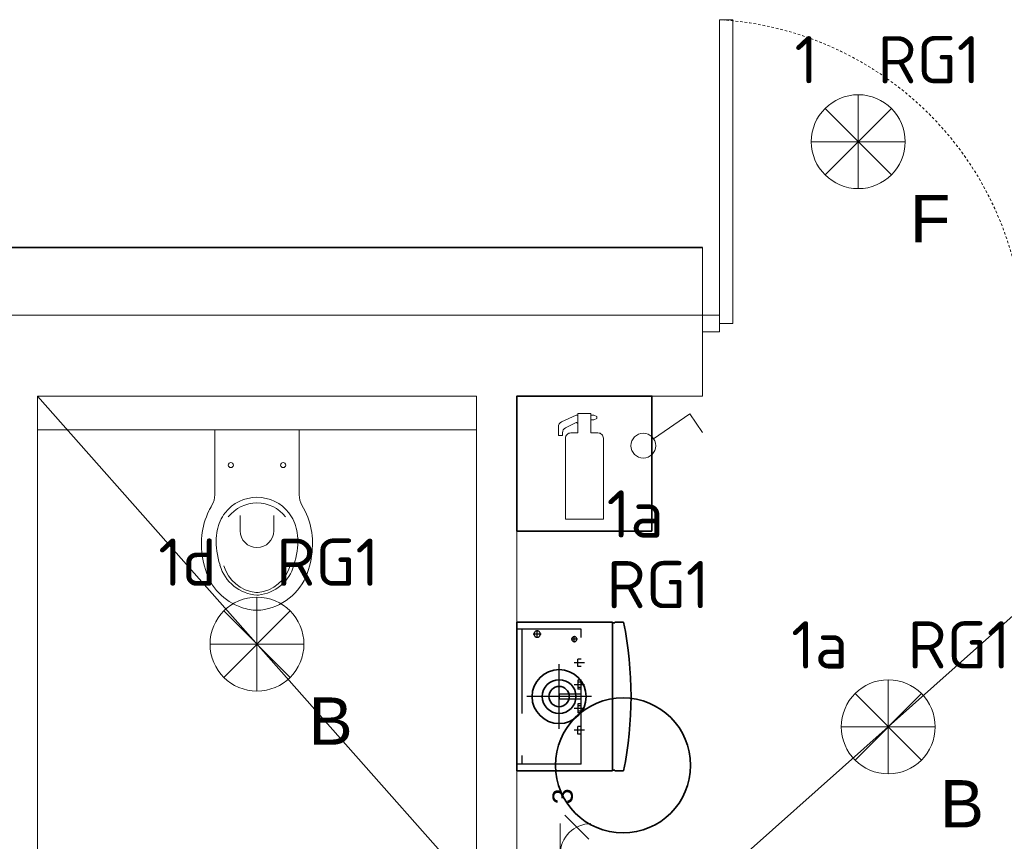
# Model space of a CAD drawing. Header units: millimetres. Extents: x -6697 to 21546, y -3389 to 18959.
# Tile 100 of 153: x 2969 to 3261, y 6692 to 6935. Entities that reach past the tile are written whole.
import ezdxf
from ezdxf.enums import TextEntityAlignment as Align

# ---------------------------------------------------------------- set-up
doc = ezdxf.new("R2010")
doc.units = ezdxf.units.MM
for name, pattern in [('DASHDOT', [1, 0.5, -0.25, 0, -0.25]), ('HIDDEN', [0.375, 0.25, -0.125]), ('JIS_02_0.7', [1.35, 0.75, -0.6])]:
    doc.linetypes.add(name, pattern=pattern)
for name, color, linetype, lineweight in [('2DH_OBP', 51, 'Continuous', 35), ('oswietlenie opisy', 7, 'Continuous', 20), ('oswietlenie oprawy', 150, 'Continuous', 20), ('sciany_wew', 7, 'Continuous', 18), ('sciany_zew', 7, 'Continuous', 35), ('stolarka_mysz_drzwi', 7, 'Continuous', 5)]:
    doc.layers.add(name, color=color, linetype=linetype, lineweight=lineweight)
for name, color, linetype in [('CP_AXIS', 143, 'DASHDOT'), ('CP_HIDDE', 203, 'HIDDEN'), ('CP_UCSSPEC', 7, 'Continuous')]:
    doc.layers.add(name, color=color, linetype=linetype)
for name, color, linetype, lineweight, true_color in [('gniazda', 7, 'Continuous', 13, 0x2775b9), ('ppoz', 7, 'Continuous', 35, 0xdb0000), ('sanitarka', 7, 'Continuous', 5, 0x666666), ('wyposazenie sanitarne', 7, 'Continuous', 5, 0x999999)]:
    doc.layers.add(name, color=color, linetype=linetype, lineweight=lineweight, true_color=true_color)
doc.layers.add('pomocnicza', color=6, linetype='Continuous', lineweight=20, plot=False)
doc.styles.add('CP_ATTR', font='ROMANS.SHX')
doc.styles.add('ISO', font='isocpeur.ttf')
doc.styles.get("Standard").update_dxf_attribs({"font": 'arial.ttf'})

# ---------------------------------------------------------------- blocks, each defined once
blk = doc.blocks.new('201700_TOP')
for p, q in [((-0.125, 0), (0.125, 0)), ((-0.125, -0.193), (-0.125, 0)), ((0.125, 0), (0.125, -0.193)), ((-0.1425, -0.2408), (-0.1381, -0.232)), ((-0.1381, -0.232), (-0.1333, -0.2234)), ((0.1333, -0.2234), (0.136, -0.2282)), ((0.136, -0.2282), (0.1386, -0.233)), ((0.1386, -0.233), (0.1404, -0.2365)), ((-0.1534, -0.2675), (-0.1502, -0.2585)), ((-0.1502, -0.2585), (-0.1466, -0.2496)), ((-0.1466, -0.2496), (-0.1425, -0.2408)), ((-0.1061, -0.2642), (-0.1026, -0.258)), ((-0.1026, -0.258), (-0.0987, -0.252)), ((-0.0987, -0.252), (-0.0945, -0.2462)), ((-0.05, -0.2542), (-0.05, -0.2989)), ((0.05, -0.2989), (0.05, -0.2542)), ((0.0987, -0.252), (0.0945, -0.2462)), ((0.1026, -0.258), (0.0987, -0.252)), ((0.1061, -0.2642), (0.1026, -0.258)), ((0.1404, -0.2365), (0.1422, -0.24)), ((0.1422, -0.24), (0.1462, -0.2488)), ((0.1462, -0.2488), (0.1499, -0.2578)), ((0.1499, -0.2578), (0.1532, -0.2668)), ((-0.1606, -0.2951), (-0.1586, -0.2858)), ((-0.1586, -0.2858), (-0.1562, -0.2766)), ((-0.1562, -0.2766), (-0.1534, -0.2675)), ((-0.118, -0.2983), (-0.1164, -0.2911)), ((-0.1164, -0.2911), (-0.1143, -0.284)), ((-0.1143, -0.284), (-0.1119, -0.2772)), ((-0.1119, -0.2772), (-0.1092, -0.2706)), ((-0.1092, -0.2706), (-0.1061, -0.2642)), ((0.1092, -0.2706), (0.1061, -0.2642)), ((0.1119, -0.2772), (0.1092, -0.2706)), ((0.1143, -0.284), (0.1119, -0.2772)), ((0.1164, -0.2911), (0.1143, -0.284)), ((0.118, -0.2983), (0.1164, -0.2911)), ((0.1532, -0.2668), (0.156, -0.276)), ((0.156, -0.276), (0.1584, -0.2852)), ((0.1584, -0.2852), (0.1604, -0.2945)), ((-0.1641, -0.3235), (-0.1633, -0.3139)), ((-0.1633, -0.3139), (-0.1621, -0.3044)), ((-0.1621, -0.3044), (-0.1606, -0.2951)), ((-0.1209, -0.3221), (-0.1203, -0.3134)), ((-0.1203, -0.3134), (-0.1193, -0.3057)), ((-0.1193, -0.3057), (-0.118, -0.2983)), ((0.1193, -0.3057), (0.118, -0.2983)), ((0.1203, -0.3134), (0.1193, -0.3057)), ((0.1209, -0.3221), (0.1203, -0.3134)), ((0.1604, -0.2945), (0.1621, -0.3039)), ((0.1621, -0.3039), (0.1633, -0.3135)), ((0.1633, -0.3135), (0.1641, -0.3231)), ((-0.1644, -0.3332), (-0.1641, -0.3235)), ((-0.1644, -0.343), (-0.1644, -0.3332)), ((-0.1639, -0.3529), (-0.1644, -0.343)), ((-0.121, -0.3312), (-0.1209, -0.3221)), ((-0.1207, -0.3404), (-0.121, -0.3312)), ((-0.12, -0.35), (-0.1207, -0.3404)), ((-0.1188, -0.3597), (-0.12, -0.35)), ((0.1188, -0.3597), (0.12, -0.35)), ((0.12, -0.35), (0.1207, -0.3404)), ((0.1207, -0.3404), (0.121, -0.3312)), ((0.121, -0.3312), (0.1209, -0.3221)), ((0.1644, -0.3427), (0.164, -0.3526)), ((0.1641, -0.3231), (0.1644, -0.3328)), ((0.1644, -0.3328), (0.1644, -0.3427)), ((-0.1631, -0.3628), (-0.1639, -0.3529)), ((-0.1618, -0.3729), (-0.1631, -0.3628)), ((-0.1602, -0.3831), (-0.1618, -0.3729)), ((-0.1172, -0.3698), (-0.1188, -0.3597)), ((-0.1151, -0.3801), (-0.1172, -0.3698)), ((0.1151, -0.3801), (0.1172, -0.3698)), ((0.1172, -0.3698), (0.1188, -0.3597)), ((0.1619, -0.3727), (0.1602, -0.3829)), ((0.1631, -0.3626), (0.1619, -0.3727)), ((0.164, -0.3526), (0.1631, -0.3626)), ((-0.1581, -0.3933), (-0.1602, -0.3831)), ((-0.1556, -0.4037), (-0.1581, -0.3933)), ((-0.1527, -0.4142), (-0.1556, -0.4037)), ((-0.1125, -0.3906), (-0.1151, -0.3801)), ((-0.1095, -0.4015), (-0.1125, -0.3906)), ((0.1095, -0.4015), (0.1125, -0.3906)), ((0.1125, -0.3906), (0.1151, -0.3801)), ((0.1556, -0.4037), (0.1527, -0.4142)), ((0.1581, -0.3932), (0.1556, -0.4037)), ((0.1602, -0.3829), (0.1581, -0.3932))]:
    blk.add_line(p, q)
for centre in [(-0.0775, -0.1044), (0.0775, -0.1044)]:
    blk.add_circle(centre, 0.0075)
for centre, radius, start, end in [((-0.185, -0.193), 0.06, 329.55, 0), ((0.185, -0.193), 0.06, 180, 210.45), ((0, -0.2989), 0.05, 180, 0), ((0, -0.4497), 0.04, 263.754, 270)]:
    blk.add_arc(centre, radius, start, end)
at = {"extrusion": (0, 0, -1)}
for centre, radius, start, end in [((0, -0.3196), 0.1196, 37.842, 90), ((0, -0.3196), 0.1196, 90, 142.158), ((0, -0.3242), 0.1076, 37.842, 142.158), ((-0.0091, -0.3666), 0.1237, 276.246, 343.613), ((-0.0091, -0.3711), 0.1117, 276.246, 343.613), ((0.0091, -0.3666), 0.1237, 196.387, 265.7733), ((0.0091, -0.3711), 0.1117, 196.387, 263.754), ((-0.0091, -0.3666), 0.1687, 280.779, 343.613), ((0.0091, -0.3666), 0.1687, 196.387, 251.058), ((0, -0.4543), 0.028, 263.754, 276.246), ((0, -0.4144), 0.12, 259.221, 280.779), ((0.0091, -0.3666), 0.1687, 251.058, 259.221)]:
    blk.add_arc(centre, radius, start, end, dxfattribs=at)
blk = doc.blocks.new('*U154')
at = {"layer": 'stolarka_mysz_drzwi'}
for points in [[(9, 0), (9, 90), (5, 90), (5, 0)], [(0, -2.5), (5, -2.5), (5, 2.5), (0, 2.5)], [(95, -2.5), (100, -2.5), (100, 2.5), (95, 2.5)]]:
    blk.add_lwpolyline(points, close=True, dxfattribs=at)
at = {"layer": 'stolarka_mysz_drzwi', "linetype": 'JIS_02_0.7'}
blk.add_arc((-0.76, -5.76), 95.93, 3.4421, 86.5579, dxfattribs=at)
at = {"style": 'ISO', "flags": 9}
for tag, p in [('MATERIAL', (267.97, -34.59)), ('KOLOR_DRZWI', (268.38, -55.85)), ('WYPELNIENIE_DRZWI', (268.01, -77.63))]:
    blk.add_attdef(tag, p, '', height=14, dxfattribs=at)
blk = doc.blocks.new('gasnica1')
blk.add_lwpolyline([(0, 0), (-40, 0), (-40, 40), (0, 40)], close=True)
at = {"lineweight": 15}
blk.add_lwpolyline([(-21.92, 34.29), (-22.41, 34.29), (-26.78, 32.32, 0.295076), (-27.72, 30.86), (-27.72, 28.27), (-26.51, 28.27), (-26.51, 29.14, -0.285357), (-25.62, 30.58), (-22.49, 32.12), (-22.4, 32.12, -0.414214), (-21.92, 31.64)], format="xyb", dxfattribs=at)
blk.add_lwpolyline([(-25.6, 3.48), (-20, 3.48), (-14.4, 3.48), (-14.4, 27.48, 0.414214), (-16, 29.08), (-18.08, 29.08), (-18.08, 34.84), (-20, 34.84), (-21.92, 34.84), (-21.92, 29.08), (-24, 29.08, 0.414214), (-25.6, 27.48)], format="xyb", close=True, dxfattribs=at)
blk.add_lwpolyline([(-18.08, 32.98), (-17.18, 32.98), (-16.35, 33.31), (-16.35, 33.63), (-16.35, 33.96), (-17.18, 34.29), (-18.08, 34.29)], dxfattribs=at)
blk = doc.blocks.new('cp_ucs2d')
at = {"layer": 'Defpoints'}
blk.add_line((0, 0), (0, 0), dxfattribs=at)
blk.add_point((0, 0), dxfattribs=at)
blk = doc.blocks.new('2d_ecoprovcw_226n1u3g2h')
for p, q in [((-0.22, 0), (0.22, 0)), ((-0.22, -0.283), (-0.22, 0)), ((0.22, 0), (0.22, -0.283)), ((0.22, -0.283), (-0.22, -0.283)), ((-0.218, -0.29), (-0.22, -0.29)), ((-0.22, -0.316), (-0.22, -0.29)), ((-0.218, -0.283), (-0.218, -0.29)), ((0.218, -0.29), (0.218, -0.283)), ((0.22, -0.29), (0.218, -0.29)), ((0.22, -0.29), (0.22, -0.316))]:
    blk.add_line(p, q)
at = {"extrusion": (0, 0, -1)}
for radius in [0.08, 0.05, 0.03]:
    blk.add_circle((0, -0.125), radius, dxfattribs=at)
blk.add_arc((0, 0.773), 1.111, 258.5788, 281.4212, dxfattribs=at)
at = {"layer": 'CP_AXIS'}
for p, q in [((0, -0.221), (0, -0.029)), ((0.185, -0.0714), (0.185, -0.0486)), ((0.1736, -0.06), (0.1964, -0.06)), ((0, -0.2), (0, -0.115)), ((-0.096, -0.125), (0.096, -0.125)), ((-0.1, -0.2), (-0.1, -0.17)), ((-0.035, -0.2), (-0.035, -0.17)), ((0.035, -0.2), (0.035, -0.17)), ((0.1, -0.2), (0.1, -0.17)), ((0.161, -0.17), (0.179, -0.17)), ((0.17, -0.179), (0.17, -0.161))]:
    blk.add_line(p, q, dxfattribs=at)
at = {"layer": 'CP_HIDDE'}
for p, q in [((-0.2, -0.19), (-0.2, 0)), ((0.2, -0.19), (0.2, 0)), ((0.2, -0.015), (-0.2, -0.015)), ((0.0075, -0.125), (-0.0075, -0.125)), ((-0.0075, -0.19), (-0.0075, -0.125)), ((0.0075, -0.19), (0.0075, -0.125)), ((-0.2, -0.19), (0.2, -0.19)), ((-0.111, -0.19), (-0.111, -0.18)), ((-0.111, -0.18), (-0.089, -0.18)), ((-0.089, -0.19), (-0.089, -0.18)), ((-0.0215, -0.18), (-0.0485, -0.18)), ((-0.0485, -0.19), (-0.0485, -0.18)), ((-0.0425, -0.18), (-0.0425, -0.19)), ((-0.0275, -0.19), (-0.0275, -0.18)), ((-0.0215, -0.19), (-0.0215, -0.18)), ((0.0485, -0.18), (0.0215, -0.18)), ((0.0215, -0.19), (0.0215, -0.18)), ((0.0275, -0.18), (0.0275, -0.19)), ((0.0425, -0.19), (0.0425, -0.18)), ((0.0485, -0.19), (0.0485, -0.18)), ((0.089, -0.19), (0.089, -0.18)), ((0.089, -0.18), (0.111, -0.18)), ((0.111, -0.19), (0.111, -0.18))]:
    blk.add_line(p, q, dxfattribs=at)
at = {"layer": 'CP_HIDDE', "extrusion": (0, 0, -1)}
for centre, radius in [((-0.185, -0.06), 0.0095), ((-0.17, -0.17), 0.0075)]:
    blk.add_circle(centre, radius, dxfattribs=at)
at = {"layer": 'CP_UCSSPEC', "xscale": 0.001, "yscale": 0.001, "zscale": 0.001}
for p in [(0.185, -0.06), (0, -0.125), (0, -0.125), (0, -0.125), (0.17, -0.17)]:
    blk.add_blockref('cp_ucs2d', p, dxfattribs=at)
at = {"layer": 'CP_UCSSPEC', "xscale": 0.001, "yscale": 0.001, "zscale": 0.001, "rotation": 90}
for p in [(0, -0.125), (-0.1, -0.18), (-0.035, -0.18), (0.035, -0.18), (0.1, -0.18)]:
    blk.add_blockref('cp_ucs2d', p, dxfattribs=at)
at = {"linetype": 'ByBlock', "style": 'CP_ATTR', "flags": 9}
for tag, p in [('NAME', (-0.22, 0.0006)), ('NUMBER', (-0.22, 0.0005)), ('GROUP', (-0.22, 0.0004)), ('ARTICLE', (-0.22, 0.0003)), ('PRODUCT-TYPE', (-0.22, 0.0002)), ('ORDER-NO', (-0.22, 0.0001)), ('PRODUCER', (-0.22, 0)), ('TEMPERATURE', (-0.2197, 0.0006)), ('FLOW', (-0.2196, 0.0004)), ('CHARACTER', (-0.2196, 0.0003)), ('OTHER', (-0.2195, 0.0005)), ('POWER', (-0.2195, 0.0001)), ('VOLTAGE', (-0.2195, 0)), ('PN', (-0.2193, 0.0004)), ('DN', (-0.2193, 0.0002)), ('EFFICIENCY', (-0.0919, -0.019)), ('OTHER1', (-0.0918, -0.0189)), ('PIPE_CONNECTIONS', (-0.0918, -0.0191)), ('EXHAUST_CONNECTIONS', (-0.0918, -0.0192)), ('OTHER2', (-0.0914, -0.0189)), ('FUEL', (-0.0914, -0.019))]:
    blk.add_attdef(tag, text='', height=0.00005, dxfattribs=at).set_placement(p, align=Align.MIDDLE_LEFT)
blk = doc.blocks.new('parter')
at = {"layer": '2DH_OBP'}
blk.add_circle((723.43, 1148.58), 20, dxfattribs=at)
at = {"layer": 'sciany_wew'}
for points in [[(747, 1282), (747, 1302)], [(747, 1282), (44, 1282), (20, 1282), (20, 818)], [(737, 1258), (747, 1258), (747, 1282), (737, 1282)], [(550, 1111), (550, 1258), (680, 1258)], [(680, 1258), (680, 1111)], [(692, 1258), (747, 1258)], [(692, 1062), (692, 1258)]]:
    blk.add_lwpolyline(points, dxfattribs=at)
at = {"layer": 'sciany_zew'}
blk.add_lwpolyline([(747, 1302), (44, 1302), (0, 1302), (0, 1168)], dxfattribs=at)
at = {"layer": 'wyposazenie sanitarne'}
blk.add_lwpolyline([(550, 1258), (550, 1248), (680, 1248), (680, 1258)], dxfattribs=at)
at = {"layer": '2DH_OBP', "xscale": 100, "yscale": 100, "zscale": 100, "rotation": 90}
blk.add_blockref('2d_ecoprovcw_226n1u3g2h', (692, 1168.97), dxfattribs=at)
at = {"layer": 'ppoz'}
blk.add_blockref('gasnica1', (732, 1218), dxfattribs=at)
at = {"layer": 'sanitarka', "xscale": -100, "yscale": 100, "zscale": 100}
blk.add_blockref('201700_TOP', (615, 1248), dxfattribs=at)
at = {"layer": 'sciany_wew'}
blk.add_blockref('*U154', (747, 1279.5), dxfattribs=at)
blk = doc.blocks.new('zarowa')
at = {"layer": 'oswietlenie oprawy', "color": 152, "true_color": 0x2776bb}
for p, q in [((-6.78, -6.78), (6.78, 6.78)), ((6.78, -6.78), (-6.78, 6.78))]:
    blk.add_line(p, q, dxfattribs=at)
blk.add_circle((0, 0), 9.58, dxfattribs=at)
blk = doc.blocks.new('*U228')
at = {"layer": 'pomocnicza'}
blk.add_lwpolyline([(0, 0), (0, 13.92), (0, -13.92), (0, 0), (13.92, 0), (-13.92, 0)], dxfattribs=at)
at = {"layer": 'oswietlenie oprawy', "xscale": 1.451999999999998, "yscale": 1.451999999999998, "zscale": 1.451999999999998, "rotation": 90}
blk.add_blockref('zarowa', (0, 0), dxfattribs=at)
at = {"style": 'ISO', "flags": 8}
blk.add_attdef('OBWOD_NR', text='', height=14, dxfattribs=at).set_placement((-11.89, 13.08), align=Align.BOTTOM_RIGHT)
at = {"layer": 'oswietlenie opisy', "color": 1, "true_color": 0xff0000, "insert": (15.31, -15.79), "char_height": 14, "width": 49.316, "attachment_point": 1}
blk.add_mtext('F', dxfattribs=at)
at = {"layer": 'oswietlenie opisy', "style": 'ISO', "flags": 8}
blk.add_attdef('ROZDZIELNIA_NR', text='', height=14, dxfattribs=at).set_placement((5.73, 13.08), align=Align.BOTTOM_LEFT)
blk = doc.blocks.new('*U239')
at = {"layer": 'pomocnicza'}
blk.add_lwpolyline([(0, 0), (0, 13.92), (0, -13.92), (0, 0), (13.92, 0), (-13.92, 0)], dxfattribs=at)
at = {"layer": 'oswietlenie oprawy', "xscale": 1.451999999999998, "yscale": 1.451999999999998, "zscale": 1.451999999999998, "rotation": 90}
blk.add_blockref('zarowa', (0, 0), dxfattribs=at)
at = {"style": 'ISO', "flags": 8}
blk.add_attdef('OBWOD_NR', text='', height=14, dxfattribs=at).set_placement((-11.89, 13.08), align=Align.BOTTOM_RIGHT)
at = {"layer": 'oswietlenie opisy', "color": 1, "true_color": 0xff0000, "insert": (15.31, -15.79), "char_height": 14, "width": 49.316, "attachment_point": 1}
blk.add_mtext('{\\C256;B}', dxfattribs=at)
at = {"layer": 'oswietlenie opisy', "style": 'ISO', "flags": 8}
blk.add_attdef('ROZDZIELNIA_NR', text='', height=14, dxfattribs=at).set_placement((5.73, 13.08), align=Align.BOTTOM_LEFT)
blk = doc.blocks.new('*U241')
at = {"layer": 'pomocnicza'}
blk.add_lwpolyline([(0, 0), (0, 13.92), (0, -13.92), (0, 0), (13.92, 0), (-13.92, 0)], dxfattribs=at)
at = {"layer": 'oswietlenie oprawy', "xscale": 1.451999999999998, "yscale": 1.451999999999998, "zscale": 1.451999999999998, "rotation": 90}
blk.add_blockref('zarowa', (0, 0), dxfattribs=at)
at = {"style": 'ISO', "flags": 8}
blk.add_attdef('OBWOD_NR', text='', height=14, dxfattribs=at).set_placement((-11.89, 13.08), align=Align.BOTTOM_RIGHT)
at = {"layer": 'oswietlenie opisy', "color": 1, "true_color": 0xff0000, "insert": (15.31, -15.79), "char_height": 14, "width": 49.316, "attachment_point": 1}
blk.add_mtext('{\\C256;B}', dxfattribs=at)
at = {"layer": 'oswietlenie opisy', "style": 'ISO', "flags": 8}
blk.add_attdef('ROZDZIELNIA_NR', text='', height=14, dxfattribs=at).set_placement((5.73, 13.08), align=Align.BOTTOM_LEFT)
blk = doc.blocks.new('*U198')
at = {"layer": 'oswietlenie oprawy'}
blk.add_lwpolyline([(3.03, 2.07), (13.82, 9.42), (17.55, 3.95)], dxfattribs=at)
blk.add_circle((0, 0), 3.67, dxfattribs=at)
at = {"style": 'ISO', "flags": 8}
for tag, p in [('OBWOD_NUMER', (-10.85, -20.24)), ('ROZDZIELNICA_NR', (-10.85, -41.16))]:
    blk.add_attdef(tag, text='', height=14, dxfattribs=at).set_placement(p, align=Align.MIDDLE_LEFT)
blk = doc.blocks.new('GNIAZDO 220')
at = {"layer": 'gniazda', "color": 152, "true_color": 0x2776bb}
for p, q in [((0, 0), (0, -12.83)), ((-9.1, -12.83), (9.1, -12.83))]:
    blk.add_line(p, q, dxfattribs=at)
blk.add_arc((0, -21.93), 9.1, 0, 180, dxfattribs=at)
blk = doc.blocks.new('*U267')
at = {"layer": 'oswietlenie opisy'}
blk.add_lwpolyline([(21.33, 4.55), (14.23, 11.65)], dxfattribs=at)
at = {"layer": 'gniazda', "rotation": 89.99999999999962}
blk.add_blockref('GNIAZDO 220', (0, 0), dxfattribs=at)
at = {"color": 7, "style": 'ISO', "flags": 12}
blk.add_attdef('NR_OBWODU_GNIAZD', text='', height=14, dxfattribs=at).set_placement((7.93, -35.07), align=Align.MIDDLE_CENTER)
at = {"layer": 'gniazda', "color": 7, "insert": (10.54, 14.85), "char_height": 6, "width": 49.316, "attachment_point": 1, "rotation": 90}
blk.add_mtext('3', dxfattribs=at)

msp = doc.modelspace()

# ---------------------------------------------------------------- linework, layer by layer
at = {"layer": 'pomocnicza'}
msp.add_lwpolyline([(2974.7, 6823.56), (3104.7, 6676.56), (3104.7, 6664.56), (2974.7, 6545.56), (3116.7, 6615.56), (3214.7, 6545.56), (3226.7, 6545.56), (3226.7, 6627.56), (3116.7, 6627.56), (3336.7, 6823.56), (3348.7, 6823.56), (3468.7, 6545.56)], dxfattribs=at)

# ---------------------------------------------------------------- block references
ref = msp.add_blockref('*U228', (3217.81, 6898.92))
ref.add_attrib('ROZDZIELNIA_NR', 'RG1', dxfattribs={"layer": 'oswietlenie opisy', "height": 14, "style": 'ISO'}).set_placement((3223.54, 6912), align=Align.BOTTOM_LEFT)
ref.add_attrib('OBWOD_NR', '1', dxfattribs={"height": 14, "style": 'ISO'}).set_placement((3205.91, 6912), align=Align.BOTTOM_RIGHT)
ref = msp.add_blockref('*U198', (3154.13, 6808.85))
ref.add_attrib('OBWOD_NUMER', '1a', dxfattribs={"height": 14, "style": 'ISO'}).set_placement((3143.29, 6788.62), align=Align.MIDDLE_LEFT)
ref.add_attrib('ROZDZIELNICA_NR', 'RG1', dxfattribs={"height": 14, "style": 'ISO'}).set_placement((3143.29, 6767.7), align=Align.MIDDLE_LEFT)
ref = msp.add_blockref('*U241', (3039.7, 6750.06))
ref.add_attrib('ROZDZIELNIA_NR', 'RG1', dxfattribs={"layer": 'oswietlenie opisy', "height": 14, "style": 'ISO'}).set_placement((3045.43, 6763.14), align=Align.BOTTOM_LEFT)
ref.add_attrib('OBWOD_NR', '1d', dxfattribs={"height": 14, "style": 'ISO'}).set_placement((3027.81, 6763.14), align=Align.BOTTOM_RIGHT)
ref = msp.add_blockref('*U239', (3226.7, 6725.56))
ref.add_attrib('ROZDZIELNIA_NR', 'RG1', dxfattribs={"layer": 'oswietlenie opisy', "height": 14, "style": 'ISO'}).set_placement((3232.43, 6738.64), align=Align.BOTTOM_LEFT)
ref.add_attrib('OBWOD_NR', '1a', dxfattribs={"height": 14, "style": 'ISO'}).set_placement((3214.81, 6738.64), align=Align.BOTTOM_RIGHT)
at = {"layer": 'gniazda'}
ref = msp.add_blockref('*U267', (3116.7, 6687.78), dxfattribs=at)
ref.add_attrib('NR_OBWODU_GNIAZD', '104 RG1', dxfattribs={"layer": '0', "color": 7, "height": 14, "style": 'ISO'}).set_placement((3124.63, 6652.71), align=Align.MIDDLE_CENTER)
at = {"layer": 'sciany_wew'}
msp.add_blockref('parter', (2424.7, 5565.56), dxfattribs=at)

doc.saveas('drawing.dxf')
